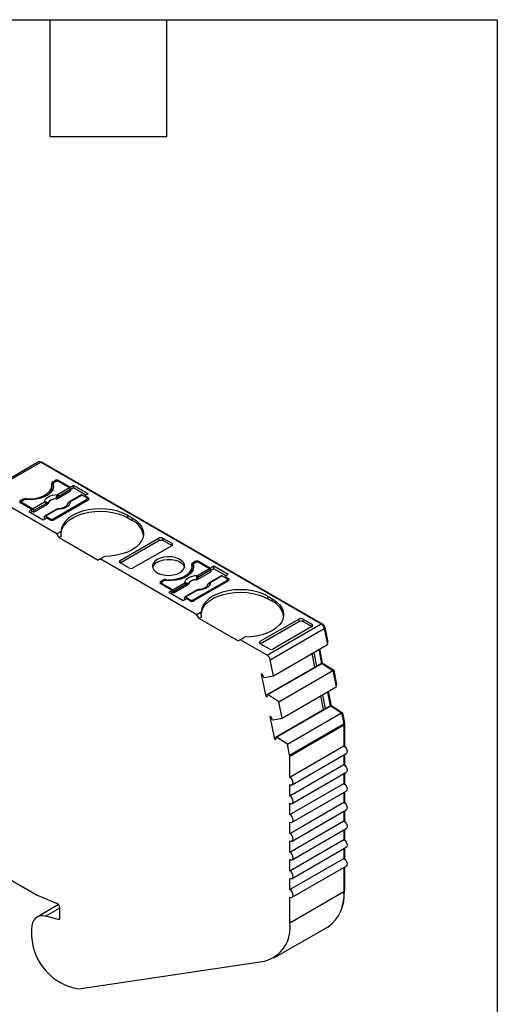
# Model space of a CAD drawing. Header units: millimetres. Extents: x 6 to 273, y 6 to 210.
# Tile 6 of 6: x 242 to 273, y 145 to 210. Entities that reach past the tile are written whole.
import ezdxf

# ---------------------------------------------------------------- set-up
doc = ezdxf.new("R2010")
doc.units = ezdxf.units.MM
doc.linetypes.add('SLD-Solid', pattern=[0])
doc.layers.add('TEXT', color=140, linetype='SLD-Solid', lineweight=25)

msp = doc.modelspace()

# ---------------------------------------------------------------- linework, layer by layer
for p, q in [((243.093, 180.67), (239.558, 178.629)), ((239.708, 178.614), (243.243, 180.655)), ((243.243, 180.655), (261.546, 170.089)), ((243.314, 180.614), (243.349, 180.635)), ((243.349, 180.635), (261.652, 170.069)), ((244.002, 179.36), (244.144, 179.441)), ((244.144, 179.441), (244.144, 179.339)), ((244.426, 179.441), (245.169, 179.013)), ((244.426, 179.38), (244.426, 179.441)), ((243.964, 178.962), (243.964, 179.125)), ((244.002, 179.196), (244.002, 179.36)), ((244.002, 179.196), (244.05, 179.224)), ((244.05, 179.237), (244.05, 179.074)), ((244.052, 179.221), (244.052, 179.058)), ((244.061, 179.013), (244.052, 179.058)), ((244.214, 179.38), (244.108, 179.319)), ((244.316, 178.282), (245.181, 178.781)), ((244.317, 178.535), (245.104, 178.989)), ((245.175, 178.874), (244.387, 178.419)), ((244.426, 179.38), (245.104, 178.989)), ((245.381, 179.135), (245.169, 179.013)), ((245.169, 179.013), (245.169, 178.903)), ((245.175, 178.874), (245.181, 178.781)), ((245.381, 178.972), (245.176, 178.854)), ((246.329, 178.588), (245.381, 179.135)), ((245.381, 178.972), (245.381, 179.135)), ((246.187, 178.507), (245.381, 178.972)), ((244.285, 175.972), (239.708, 178.614)), ((241.916, 178.156), (242.058, 178.237)), ((241.916, 177.992), (241.916, 178.156)), ((242.128, 178.176), (242.022, 178.115)), ((242.058, 178.237), (242.058, 178.135)), ((242.23, 178.208), (242.23, 178.27)), ((244.038, 176.951), (246.23, 178.217)), ((246.336, 178.176), (244.108, 176.89)), ((245.891, 178.511), (245.104, 178.057)), ((245.941, 178.506), (245.154, 178.052)), ((245.941, 178.506), (246.23, 178.339)), ((246.329, 178.588), (246.116, 178.466)), ((246.116, 178.466), (246.336, 178.339)), ((246.116, 178.466), (246.116, 178.405)), ((246.23, 178.115), (246.23, 178.217)), ((246.274, 178.14), (246.274, 178.278)), ((246.336, 178.176), (246.274, 178.212)), ((246.336, 178.176), (246.336, 178.339)), ((241.916, 177.992), (241.978, 178.028)), ((242.659, 177.564), (241.916, 177.992)), ((241.978, 178.054), (241.978, 177.956)), ((242.7, 177.601), (242.022, 177.992)), ((242.022, 177.992), (242.022, 177.931)), ((242.659, 177.564), (242.447, 177.441)), ((242.659, 177.4), (242.659, 177.564)), ((242.7, 177.601), (243.487, 178.056)), ((243.558, 177.94), (242.77, 177.486)), ((242.777, 177.393), (242.77, 177.486)), ((242.777, 177.393), (243.642, 177.893)), ((244.274, 177.578), (243.487, 177.123)), ((244.324, 177.573), (243.537, 177.118)), ((242.447, 177.441), (243.394, 176.894)), ((242.588, 177.36), (242.659, 177.4)), ((242.777, 177.393), (242.659, 177.462)), ((243.394, 176.894), (243.606, 177.017)), ((243.466, 177.084), (243.46, 176.999)), ((243.518, 176.966), (243.46, 176.999)), ((243.825, 176.951), (243.537, 177.118)), ((243.825, 176.89), (243.606, 177.017)), ((243.825, 176.89), (243.825, 176.951)), ((244.038, 176.951), (244.038, 176.864)), ((248.917, 177.176), (249.199, 177.013)), ((248.917, 177.013), (248.917, 177.176)), ((248.917, 177.013), (249.199, 176.849)), ((249.199, 176.849), (249.199, 177.013)), ((244.563, 176.132), (244.285, 175.972)), ((244.426, 175.727), (244.285, 175.972)), ((244.578, 175.814), (244.426, 175.727)), ((244.426, 175.727), (246.972, 174.257)), ((248.422, 174.237), (250.931, 175.686)), ((250.931, 175.686), (250.944, 175.53)), ((251.215, 175.686), (251.786, 175.356)), ((251.227, 175.53), (251.215, 175.686)), ((248.422, 174.074), (250.944, 175.53)), ((251.786, 175.192), (249.277, 173.744)), ((251.227, 175.53), (251.799, 175.2)), ((251.786, 175.356), (251.799, 175.2)), ((247.113, 174.339), (246.972, 174.257)), ((247.113, 174.339), (247.392, 174.5)), ((253.435, 170.69), (247.113, 174.339)), ((248.41, 174.067), (248.422, 174.237)), ((248.993, 173.744), (248.422, 174.074)), ((253.114, 173.68), (253.114, 173.843)), ((253.152, 174.078), (253.294, 174.159)), ((253.152, 173.914), (253.152, 174.078)), ((253.152, 173.914), (253.2, 173.942)), ((253.2, 173.955), (253.2, 173.792)), ((253.202, 173.939), (253.202, 173.776)), ((253.211, 173.731), (253.202, 173.776)), ((253.364, 174.098), (253.258, 174.037)), ((253.294, 174.159), (253.294, 174.057)), ((253.467, 173.252), (254.254, 173.707)), ((253.576, 174.159), (254.319, 173.731)), ((253.576, 174.098), (253.576, 174.159)), ((253.576, 174.098), (254.254, 173.707)), ((254.531, 173.853), (254.319, 173.731)), ((254.319, 173.731), (254.319, 173.621)), ((254.531, 173.69), (254.326, 173.572)), ((255.479, 173.306), (254.531, 173.853)), ((254.531, 173.69), (254.531, 173.853)), ((255.337, 173.225), (254.531, 173.69)), ((251.38, 172.925), (251.38, 172.988)), ((253.466, 173), (254.331, 173.499)), ((254.325, 173.592), (253.537, 173.137)), ((255.041, 173.229), (254.254, 172.774)), ((255.091, 173.224), (254.304, 172.769)), ((254.325, 173.592), (254.331, 173.499)), ((255.091, 173.224), (255.38, 173.057)), ((255.479, 173.306), (255.266, 173.184)), ((255.266, 173.184), (255.486, 173.057)), ((255.266, 173.184), (255.266, 173.122)), ((255.423, 172.858), (255.423, 172.996)), ((255.486, 172.894), (255.486, 173.057)), ((251.066, 172.873), (251.208, 172.955)), ((251.066, 172.71), (251.066, 172.873)), ((251.066, 172.71), (251.128, 172.746)), ((251.809, 172.282), (251.066, 172.71)), ((251.128, 172.771), (251.128, 172.674)), ((251.278, 172.894), (251.172, 172.833)), ((251.85, 172.319), (251.172, 172.71)), ((251.172, 172.71), (251.172, 172.649)), ((251.208, 172.955), (251.208, 172.853)), ((251.85, 172.319), (252.637, 172.773)), ((252.708, 172.658), (251.92, 172.204)), ((251.927, 172.111), (252.792, 172.611)), ((253.188, 171.669), (255.38, 172.935)), ((255.486, 172.894), (253.258, 171.608)), ((255.38, 172.833), (255.38, 172.935)), ((255.486, 172.894), (255.423, 172.93)), ((251.809, 172.282), (251.597, 172.159)), ((251.597, 172.159), (252.544, 171.612)), ((251.738, 172.077), (251.809, 172.118)), ((251.809, 172.118), (251.809, 172.282)), ((251.927, 172.111), (251.809, 172.18)), ((251.927, 172.111), (251.92, 172.204)), ((252.544, 171.612), (252.756, 171.735)), ((252.616, 171.802), (252.609, 171.717)), ((252.668, 171.684), (252.609, 171.717)), ((253.424, 172.295), (252.637, 171.841)), ((253.474, 172.29), (252.687, 171.836)), ((252.975, 171.669), (252.687, 171.836)), ((252.975, 171.608), (252.756, 171.735)), ((258.067, 171.894), (258.349, 171.731)), ((258.067, 171.73), (258.067, 171.894)), ((258.067, 171.73), (258.349, 171.567)), ((258.349, 171.567), (258.349, 171.731)), ((252.975, 171.608), (252.975, 171.669)), ((253.188, 171.669), (253.188, 171.582)), ((253.713, 170.85), (253.435, 170.69)), ((253.576, 170.445), (253.435, 170.69)), ((253.728, 170.532), (253.576, 170.445)), ((253.576, 170.445), (256.122, 168.975)), ((257.572, 168.955), (260.081, 170.404)), ((257.572, 168.791), (260.094, 170.247)), ((258.011, 168.048), (261.546, 170.089)), ((258.216, 167.748), (261.751, 169.789)), ((260.936, 169.91), (258.427, 168.462)), ((260.081, 170.404), (260.094, 170.247)), ((260.365, 170.404), (260.936, 170.074)), ((260.377, 170.248), (260.365, 170.404)), ((260.377, 170.248), (260.949, 169.918)), ((260.936, 170.074), (260.949, 169.918)), ((261.608, 170.043), (261.652, 170.069)), ((261.738, 169.839), (261.789, 169.869)), ((261.751, 169.789), (261.964, 168.747)), ((261.789, 169.869), (261.989, 168.89)), ((256.263, 169.057), (256.542, 169.218)), ((256.263, 169.057), (256.122, 168.975)), ((258.011, 168.048), (256.263, 169.057)), ((257.56, 168.785), (257.572, 168.955)), ((258.143, 168.461), (257.572, 168.791)), ((258.429, 166.706), (261.964, 168.747)), ((261.941, 168.862), (261.989, 168.89)), ((261.132, 167.272), (260.95, 168.161)), ((261.066, 168.228), (261.248, 167.339)), ((261.384, 168.412), (261.566, 167.522)), ((261.432, 168.44), (261.622, 167.513)), ((258.03, 165.481), (261.248, 167.339)), ((258.071, 165.47), (261.607, 167.511)), ((258.429, 166.706), (258.216, 167.748)), ((261.248, 167.339), (261.566, 167.522)), ((261.566, 167.522), (261.607, 167.511)), ((261.607, 167.511), (262.312, 167.047)), ((261.613, 167.507), (261.622, 167.513)), ((261.622, 167.513), (261.72, 167.486)), ((261.68, 167.463), (261.72, 167.486)), ((261.72, 167.486), (262.363, 167.063)), ((257.713, 166.792), (257.628, 166.814)), ((257.628, 166.814), (257.93, 165.339)), ((257.802, 166.599), (257.843, 166.588)), ((257.843, 166.588), (258.429, 166.706)), ((258.777, 165.006), (262.312, 167.047)), ((262.312, 167.047), (262.532, 165.975)), ((262.315, 167.035), (262.363, 167.063)), ((262.363, 167.063), (262.556, 166.118)), ((258.996, 163.934), (262.532, 165.975)), ((262.508, 166.09), (262.556, 166.118)), ((257.93, 165.339), (258.031, 165.397)), ((257.93, 165.339), (258.014, 165.317)), ((258.071, 165.47), (258.03, 165.481)), ((258.777, 165.006), (258.071, 165.47)), ((261.699, 164.5), (261.517, 165.389)), ((261.633, 165.456), (261.815, 164.567)), ((261.951, 165.64), (262.133, 164.75)), ((261.999, 165.668), (262.189, 164.74)), ((258.639, 162.698), (262.174, 164.739)), ((258.996, 163.934), (258.777, 165.006)), ((261.815, 164.567), (262.133, 164.75)), ((262.133, 164.75), (262.174, 164.739)), ((262.174, 164.739), (262.878, 164.276)), ((262.18, 164.735), (262.189, 164.74)), ((262.189, 164.74), (262.287, 164.714)), ((262.247, 164.691), (262.287, 164.714)), ((262.287, 164.714), (262.929, 164.292)), ((258.28, 164.02), (258.196, 164.042)), ((258.196, 164.042), (258.498, 162.567)), ((258.598, 162.709), (261.815, 164.567)), ((259.343, 162.235), (262.878, 164.276)), ((262.878, 164.276), (263.025, 163.56)), ((262.881, 164.264), (262.929, 164.292)), ((262.929, 164.292), (263.063, 163.639)), ((258.369, 163.827), (258.41, 163.816)), ((258.41, 163.816), (258.996, 163.934)), ((259.489, 161.519), (263.025, 163.56)), ((259.496, 161.451), (263.032, 163.492)), ((263.014, 163.611), (263.063, 163.639)), ((263.023, 163.568), (263.067, 163.594)), ((263.032, 163.492), (263.032, 162.128)), ((263.067, 163.594), (263.067, 162.104)), ((258.639, 162.698), (258.598, 162.709)), ((259.343, 162.235), (258.639, 162.698)), ((258.498, 162.567), (258.598, 162.625)), ((258.498, 162.567), (258.582, 162.544)), ((259.489, 161.519), (259.343, 162.235)), ((259.496, 160.086), (263.032, 162.128)), ((259.496, 160.086), (259.496, 161.451)), ((259.646, 159.582), (263.182, 161.623)), ((263.032, 161.536), (263.032, 160.903)), ((263.067, 161.557), (263.067, 160.879)), ((259.496, 158.862), (263.032, 160.903)), ((259.646, 158.357), (263.182, 160.398)), ((263.032, 160.311), (263.032, 159.678)), ((263.067, 160.332), (263.067, 159.654)), ((259.496, 157.637), (263.032, 159.678)), ((259.496, 158.862), (259.496, 159.597)), ((259.646, 157.132), (263.182, 159.173)), ((263.032, 159.087), (263.032, 158.453)), ((263.067, 159.107), (263.067, 158.429)), ((259.496, 156.412), (263.032, 158.453)), ((259.496, 157.637), (259.496, 158.372)), ((233.151, 158.058), (242.997, 152.374)), ((259.646, 155.907), (263.182, 157.948)), ((263.032, 157.862), (263.032, 157.228)), ((263.067, 157.882), (263.067, 157.204)), ((259.496, 155.187), (263.032, 157.228)), ((259.496, 156.412), (259.496, 157.147)), ((259.646, 154.682), (263.182, 156.723)), ((263.032, 156.637), (263.032, 156.003)), ((263.067, 156.657), (263.067, 155.98)), ((259.496, 153.962), (263.032, 156.003)), ((259.496, 155.187), (259.496, 155.922)), ((259.646, 153.458), (263.182, 155.499)), ((263.032, 155.412), (263.032, 154.779)), ((263.067, 155.432), (263.067, 154.755)), ((259.496, 152.738), (263.032, 154.779)), ((259.496, 153.962), (259.496, 154.697)), ((259.646, 152.233), (263.182, 154.274)), ((263.032, 154.187), (263.032, 152.606)), ((263.067, 154.208), (263.067, 152.708)), ((259.496, 152.738), (259.496, 153.473)), ((259.496, 150.565), (263.032, 152.606)), ((263.032, 152.688), (263.067, 152.708)), ((244.398, 151.761), (242.99, 150.948)), ((243.102, 152.323), (244.303, 151.838)), ((259.496, 150.565), (259.496, 152.248)), ((243.546, 150.998), (244.465, 151.528)), ((244.465, 151.582), (244.465, 150.877)), ((244.36, 150.779), (243.546, 150.998)), ((244.36, 150.779), (244.46, 150.837)), ((242.627, 150.145), (242.627, 149.9)), ((258.461, 148.276), (261.996, 150.317)), ((245.718, 146.263), (257.842, 148.063))]:
    msp.add_line(p, q)
at = {"flags": 128}
for points in [[(242.23, 178.27), (242.543, 178.26), (242.853, 178.289), (243.145, 178.354), (243.408, 178.452), (243.63, 178.58), (243.801, 178.732), (243.913, 178.901), (243.962, 179.079), (243.946, 179.26)], [(244.052, 179.221), (244.064, 179.037), (244.011, 178.856), (243.895, 178.684), (243.72, 178.53), (243.495, 178.4), (243.228, 178.299), (242.931, 178.232), (242.617, 178.202), (242.298, 178.209)], [(244.05, 179.074), (244.05, 179.071), (244.052, 179.058)], [(243.487, 178.056), (243.504, 178.149), (243.551, 178.239), (243.628, 178.321), (243.731, 178.394), (243.857, 178.453), (244, 178.498), (244.155, 178.525), (244.317, 178.535)], [(244.21, 178.25), (244.21, 178.258), (244.209, 178.265)], [(244.313, 178.347), (244.315, 178.31), (244.316, 178.282)], [(243.642, 177.893), (243.639, 177.928), (243.636, 177.956)], [(243.696, 177.969), (243.697, 177.96), (243.698, 177.954)], [(245.154, 178.052), (245.137, 177.958), (245.09, 177.869), (245.013, 177.786), (244.91, 177.713), (244.784, 177.654), (244.641, 177.61), (244.485, 177.582), (244.324, 177.573)], [(248.917, 177.176), (248.612, 177.326), (248.271, 177.447), (247.901, 177.535), (247.511, 177.589), (247.112, 177.607), (246.713, 177.589), (246.324, 177.535), (245.954, 177.446), (245.612, 177.325), (245.308, 177.175), (245.049, 176.999), (244.84, 176.802), (244.687, 176.588), (244.594, 176.363), (244.563, 176.132)], [(244.997, 177.956), (244.996, 177.957), (244.995, 177.959), (244.995, 177.96), (244.996, 177.96), (244.998, 177.96), (245.001, 177.958)], [(243.537, 177.118), (243.524, 177.124), (243.511, 177.127), (243.499, 177.127), (243.489, 177.124), (243.48, 177.118), (243.473, 177.109), (243.469, 177.098), (243.466, 177.084)], [(244.563, 175.972), (244.566, 176.041), (244.615, 176.265), (244.722, 176.483), (244.886, 176.689), (245.103, 176.877), (245.368, 177.045), (245.673, 177.187), (246.013, 177.3), (246.379, 177.381), (246.762, 177.43), (247.153, 177.444), (247.544, 177.423), (247.924, 177.367), (248.285, 177.279), (248.619, 177.16), (248.917, 177.013)], [(249.199, 177.013), (249.459, 176.837), (249.669, 176.64), (249.822, 176.426), (249.915, 176.201), (249.946, 175.971), (249.915, 175.74), (249.821, 175.516), (249.667, 175.302), (249.458, 175.105), (249.197, 174.93), (248.893, 174.78), (248.551, 174.659), (248.181, 174.571), (247.791, 174.517), (247.392, 174.5)], [(250.836, 174.292), (250.68, 174.177), (250.576, 174.044), (250.531, 173.9), (250.546, 173.754), (250.621, 173.615), (250.752, 173.49), (250.931, 173.386), (251.148, 173.311), (251.39, 173.267), (251.642, 173.258), (251.891, 173.285), (252.122, 173.345), (252.321, 173.435), (252.477, 173.55), (252.581, 173.683), (252.627, 173.827), (252.612, 173.973), (252.536, 174.112), (252.405, 174.237), (252.226, 174.341), (252.01, 174.416), (251.768, 174.46), (251.515, 174.468), (251.266, 174.442), (251.036, 174.382), (250.836, 174.292)], [(250.836, 174.129), (251.036, 174.219), (251.266, 174.279), (251.515, 174.305), (251.768, 174.296), (252.01, 174.253), (252.226, 174.177), (252.405, 174.074), (252.536, 173.949), (252.612, 173.809), (252.619, 173.782)], [(251.38, 172.988), (251.693, 172.978), (252.003, 173.007), (252.295, 173.071), (252.558, 173.17), (252.78, 173.298), (252.951, 173.45), (253.063, 173.619), (253.112, 173.797), (253.096, 173.978)], [(253.202, 173.939), (253.214, 173.755), (253.161, 173.573), (253.045, 173.402), (252.87, 173.248), (252.645, 173.118), (252.378, 173.017), (252.081, 172.95), (251.767, 172.919), (251.448, 172.927)], [(253.2, 173.792), (253.2, 173.789), (253.202, 173.776)], [(252.637, 172.773), (252.654, 172.867), (252.701, 172.956), (252.778, 173.039), (252.881, 173.112), (253.007, 173.171), (253.15, 173.215), (253.305, 173.243), (253.467, 173.252)], [(253.36, 172.968), (253.36, 172.976), (253.359, 172.983)], [(253.463, 173.065), (253.465, 173.028), (253.466, 173)], [(252.792, 172.611), (252.789, 172.646), (252.786, 172.674)], [(252.846, 172.686), (252.847, 172.678), (252.848, 172.672)], [(254.304, 172.769), (254.287, 172.676), (254.24, 172.586), (254.163, 172.504), (254.06, 172.431), (253.934, 172.372), (253.791, 172.327), (253.635, 172.3), (253.474, 172.29)], [(254.147, 172.674), (254.146, 172.675), (254.145, 172.676), (254.145, 172.678), (254.146, 172.678), (254.148, 172.677), (254.151, 172.676)], [(252.687, 171.836), (252.674, 171.842), (252.661, 171.845), (252.649, 171.845), (252.639, 171.842), (252.63, 171.836), (252.623, 171.827), (252.619, 171.816), (252.616, 171.802)], [(258.067, 171.894), (257.762, 172.044), (257.421, 172.165), (257.051, 172.253), (256.661, 172.307), (256.262, 172.325), (255.863, 172.307), (255.473, 172.253), (255.104, 172.164), (254.762, 172.043), (254.458, 171.893), (254.199, 171.717), (253.99, 171.519), (253.837, 171.306), (253.744, 171.081), (253.713, 170.85)], [(253.713, 170.69), (253.716, 170.758), (253.765, 170.983), (253.872, 171.201), (254.036, 171.407), (254.253, 171.595), (254.517, 171.762), (254.823, 171.904), (255.163, 172.017), (255.529, 172.099), (255.912, 172.148), (256.303, 172.161), (256.694, 172.141), (257.074, 172.085), (257.435, 171.997), (257.769, 171.878), (258.067, 171.73)], [(258.349, 171.731), (258.609, 171.555), (258.819, 171.358), (258.972, 171.144), (259.065, 170.919), (259.096, 170.689), (259.065, 170.458), (258.971, 170.234), (258.817, 170.02), (258.608, 169.823), (258.347, 169.647), (258.043, 169.498), (257.701, 169.377), (257.331, 169.289), (256.941, 169.235), (256.542, 169.218)], [(263.032, 162.128), (263.113, 162.062), (263.182, 161.969), (263.228, 161.863), (263.244, 161.76), (263.228, 161.676), (263.182, 161.623), (263.182, 161.623)], [(263.032, 160.903), (263.113, 160.837), (263.182, 160.744), (263.228, 160.638), (263.244, 160.535), (263.228, 160.451), (263.182, 160.398), (263.182, 160.398)], [(259.496, 159.597), (259.578, 159.568), (259.646, 159.582), (259.692, 159.635), (259.709, 159.719), (259.692, 159.822), (259.646, 159.928), (259.578, 160.021), (259.496, 160.086)], [(263.032, 159.678), (263.113, 159.612), (263.182, 159.52), (263.228, 159.414), (263.244, 159.31), (263.228, 159.226), (263.182, 159.173), (263.182, 159.173)], [(259.496, 158.372), (259.578, 158.344), (259.646, 158.357), (259.692, 158.41), (259.709, 158.494), (259.692, 158.597), (259.646, 158.703), (259.578, 158.796), (259.496, 158.862)], [(263.032, 158.453), (263.113, 158.388), (263.182, 158.295), (263.228, 158.189), (263.244, 158.086), (263.228, 158.001), (263.182, 157.948), (263.182, 157.948)], [(259.496, 157.147), (259.578, 157.119), (259.646, 157.132), (259.692, 157.185), (259.709, 157.269), (259.692, 157.373), (259.646, 157.479), (259.578, 157.571), (259.496, 157.637)], [(263.032, 157.228), (263.113, 157.163), (263.182, 157.07), (263.228, 156.964), (263.244, 156.861), (263.228, 156.776), (263.182, 156.723), (263.182, 156.723)], [(259.496, 155.922), (259.578, 155.894), (259.646, 155.907), (259.692, 155.96), (259.709, 156.045), (259.692, 156.148), (259.646, 156.254), (259.578, 156.347), (259.496, 156.412)], [(263.032, 156.003), (263.113, 155.938), (263.182, 155.845), (263.228, 155.739), (263.244, 155.636), (263.228, 155.552), (263.182, 155.499), (263.182, 155.499)], [(259.496, 154.697), (259.578, 154.669), (259.646, 154.682), (259.692, 154.735), (259.709, 154.82), (259.692, 154.923), (259.646, 155.029), (259.578, 155.122), (259.496, 155.187)], [(263.032, 154.779), (263.113, 154.713), (263.182, 154.62), (263.228, 154.514), (263.244, 154.411), (263.228, 154.327), (263.182, 154.274), (263.182, 154.274)], [(259.496, 153.473), (259.578, 153.444), (259.646, 153.458), (259.692, 153.511), (259.709, 153.595), (259.692, 153.698), (259.646, 153.804), (259.578, 153.897), (259.496, 153.962)], [(259.496, 152.248), (259.578, 152.219), (259.646, 152.233), (259.692, 152.286), (259.709, 152.37), (259.692, 152.473), (259.646, 152.579), (259.578, 152.672), (259.496, 152.738)], [(243.546, 150.998), (243.355, 151.029), (243.178, 151.017), (243.019, 150.964), (242.883, 150.869), (242.773, 150.735), (242.692, 150.567), (242.643, 150.369), (242.627, 150.145)], [(244.465, 150.877), (244.463, 150.851), (244.458, 150.828), (244.448, 150.809), (244.436, 150.794), (244.42, 150.783), (244.402, 150.777), (244.382, 150.776), (244.36, 150.779)]]:
    msp.add_lwpolyline(points, dxfattribs=at)
for centre, radius, start, end in [((243.156, 180.536), 0.148, 53.77491, 114.91465), ((243.289, 180.55), 0.104, 54.94802, 109.00604), ((244.285, 179.169), 0.307, 62.60967, 117.39033), ((243.409, 178.969), 0.555, 325.37128, 359.26032), ((244.037, 179.275), 0.0919, 112.11427, 189.09381), ((244.071, 179.072), 0.142, 119.04503, 139.60201), ((244.143, 179.233), 0.0925, 112.32046, 187.67416), ((244.32, 179.176), 0.231, 62.60967, 117.39033), ((245.02, 178.858), 0.155, 5.689, 57.19913), ((241.947, 178.074), 0.0873, 110.78342, 249.21658), ((242.197, 177.971), 0.301, 83.66933, 117.59762), ((242.268, 177.91), 0.3, 84.14931, 117.63517), ((244.198, 177.692), 0.573, 88.8448, 151.14983), ((244.198, 177.679), 0.571, 88.81364, 151.18098), ((243.991, 177.964), 0.5, 49.88215, 58.74261), ((244.233, 178.404), 0.155, 5.689, 57.19913), ((245.912, 178.466), 0.0498, 54.01818, 114.67136), ((246.206, 178.278), 0.0655, 290.78342, 69.21658), ((246.305, 178.258), 0.0873, 290.7833, 69.2167), ((242.046, 178.054), 0.0655, 110.78342, 249.21658), ((242.616, 177.471), 0.155, 5.689, 57.19913), ((243.403, 177.925), 0.155, 5.689, 57.19913), ((243.528, 178.003), 0.118, 336.66803, 18.17484), ((244.295, 177.534), 0.0484, 53.10271, 115.58682), ((245.124, 178.011), 0.0497, 54.01601, 114.69586), ((243.931, 177.156), 0.231, 242.60967, 297.39033), ((243.967, 177.163), 0.307, 242.60933, 297.39067), ((248.655, 175.66), 1.308, 10.1225, 65.3931), ((251.084, 173.615), 0.571, 115.72217, 162.96625), ((252.559, 173.687), 0.555, 325.37128, 359.26032), ((253.187, 173.992), 0.0919, 112.11427, 189.09381), ((253.221, 173.79), 0.142, 119.04503, 139.60201), ((253.293, 173.951), 0.0925, 112.32046, 187.67416), ((253.435, 173.886), 0.307, 62.60967, 117.39033), ((253.47, 173.893), 0.231, 62.60967, 117.39033), ((254.17, 173.576), 0.155, 5.689, 57.19913), ((251.347, 172.689), 0.301, 83.66933, 117.59762), ((253.348, 172.41), 0.573, 88.8448, 151.14983), ((253.141, 172.682), 0.5, 49.88215, 58.74261), ((253.383, 173.122), 0.155, 5.689, 57.19913), ((255.062, 173.184), 0.0498, 54.01818, 114.67136), ((255.356, 172.996), 0.0655, 290.78342, 69.21658), ((255.455, 172.976), 0.0873, 290.7833, 69.2167), ((251.097, 172.792), 0.0873, 110.78342, 249.21658), ((251.196, 172.771), 0.0655, 110.78342, 249.21658), ((251.417, 172.628), 0.3, 84.14931, 117.63517), ((252.553, 172.643), 0.155, 5.689, 57.19913), ((252.678, 172.721), 0.118, 336.66803, 18.17484), ((253.348, 172.396), 0.571, 88.81364, 151.18098), ((254.274, 172.729), 0.0497, 54.01601, 114.69586), ((251.766, 172.188), 0.155, 5.689, 57.19913), ((253.445, 172.252), 0.0484, 53.10271, 115.58682), ((253.081, 171.874), 0.231, 242.60967, 297.39033), ((253.117, 171.881), 0.307, 242.60933, 297.39067), ((257.805, 170.378), 1.308, 10.1225, 65.3931), ((261.291, 169.694), 0.47, 11.62788, 57.0661), ((261.482, 169.806), 0.313, 11.62788, 57.0661), ((257.755, 167.653), 0.47, 11.62788, 57.0661), ((257.003, 166.347), 0.837, 17.47941, 32.05755), ((257.634, 165.436), 0.399, 342.53288, 6.51389), ((257.57, 163.575), 0.837, 17.47941, 32.05755), ((262.693, 163.49), 0.339, 0.3464, 11.86557), ((262.842, 163.593), 0.226, 0.34659, 11.86556), ((258.202, 162.664), 0.399, 342.53288, 6.51389), ((259.158, 161.449), 0.339, 0.3464, 11.86557), ((260.589, 152.332), 2.458, 304.91678, 6.3954), ((259.501, 152.657), 3.566, 342.27549, 0.81649), ((243.419, 153.1), 0.839, 239.84979, 247.82784), ((244.167, 151.572), 0.299, 2.03164, 62.89674), ((257.271, 150.239), 2.249, 284.71239, 8.34343), ((244.454, 149.903), 1.827, 180.10726, 186.5483), ((246.258, 149.845), 3.622, 182.36731, 261.43138)]:
    msp.add_arc(centre, radius, start, end)
for points in [[(244.25, 178.392), (244.239, 178.346), (244.225, 178.302), (244.209, 178.265)], [(244.317, 178.535), (244.29, 178.504), (244.266, 178.455), (244.25, 178.392)], [(244.387, 178.419), (244.36, 178.404), (244.333, 178.379), (244.313, 178.347)], [(243.636, 177.956), (243.613, 177.964), (243.585, 177.956), (243.558, 177.94)], [(243.636, 177.956), (243.668, 177.96), (243.688, 177.964), (243.696, 177.969)], [(244.578, 175.814), (244.569, 175.923), (244.564, 176.029), (244.563, 176.132)], [(253.4, 173.11), (253.389, 173.064), (253.375, 173.02), (253.359, 172.983)], [(253.467, 173.252), (253.44, 173.222), (253.416, 173.173), (253.4, 173.11)], [(253.537, 173.137), (253.51, 173.121), (253.483, 173.097), (253.463, 173.065)], [(252.786, 172.674), (252.763, 172.681), (252.735, 172.674), (252.708, 172.658)], [(252.786, 172.674), (252.818, 172.678), (252.838, 172.682), (252.846, 172.686)], [(253.728, 170.532), (253.718, 170.64), (253.714, 170.747), (253.713, 170.85)]]:
    msp.add_open_spline(points, degree=3)
for points, knots in [([(244.313, 178.347), (244.301, 178.335), (244.271, 178.304), (244.233, 178.28), (244.209, 178.265)], [0, 0, 0, 0, 0.389276, 1, 1, 1, 1]), ([(244.21, 178.25), (244.216, 178.25), (244.223, 178.251), (244.229, 178.252), (244.235, 178.253), (244.241, 178.254), (244.247, 178.256), (244.253, 178.257), (244.259, 178.259), (244.265, 178.26), (244.268, 178.261), (244.271, 178.262), (244.274, 178.263), (244.279, 178.265), (244.285, 178.267), (244.29, 178.269), (244.293, 178.27), (244.295, 178.271), (244.298, 178.272), (244.304, 178.275), (244.31, 178.278), (244.316, 178.282)], [0, 0, 0, 0, 0.0000193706, 0.0000193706, 0.0000193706, 0.0000387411, 0.0000387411, 0.0000387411, 0.0000581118, 0.0000581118, 0.0000581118, 0.0000677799, 0.0000677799, 0.0000677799, 0.0000871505, 0.0000871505, 0.0000871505, 0.0000968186, 0.0000968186, 0.0000968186, 0.0001214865, 0.0001214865, 0.0001214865, 0.0001214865]), ([(243.487, 178.056), (243.501, 178.059), (243.529, 178.065), (243.57, 178.065), (243.608, 178.057), (243.63, 178.045), (243.64, 178.04)], [0, 0, 0, 0, 0.251221, 0.500849, 0.763425, 1, 1, 1, 1]), ([(243.64, 178.04), (243.648, 178.034), (243.665, 178.022), (243.685, 177.998), (243.692, 177.979), (243.696, 177.969)], [0, 0, 0, 0, 0.265902, 0.599333, 1, 1, 1, 1]), ([(243.642, 177.893), (243.647, 177.895), (243.651, 177.898), (243.655, 177.901), (243.659, 177.904), (243.663, 177.907), (243.667, 177.91), (243.67, 177.913), (243.674, 177.916), (243.677, 177.92), (243.678, 177.921), (243.68, 177.923), (243.681, 177.925), (243.684, 177.928), (243.687, 177.931), (243.689, 177.935), (243.69, 177.937), (243.691, 177.938), (243.692, 177.94), (243.694, 177.945), (243.696, 177.949), (243.698, 177.954)], [0, 0, 0, 0, 0.0000193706, 0.0000193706, 0.0000193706, 0.0000387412, 0.0000387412, 0.0000387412, 0.0000581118, 0.0000581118, 0.0000581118, 0.0000677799, 0.0000677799, 0.0000677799, 0.0000871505, 0.0000871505, 0.0000871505, 0.0000968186, 0.0000968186, 0.0000968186, 0.0001214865, 0.0001214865, 0.0001214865, 0.0001214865]), ([(244.377, 177.611), (244.36, 177.609), (244.327, 177.605), (244.291, 177.586), (244.274, 177.577)], [0, 0, 0, 0, 0.512278, 1, 1, 1, 1]), ([(244.324, 177.573), (244.337, 177.587), (244.357, 177.607), (244.372, 177.609), (244.377, 177.61)], [0, 0, 0, 0, 0.682117, 1, 1, 1, 1]), ([(244.377, 177.61), (244.378, 177.61), (244.383, 177.612), (244.387, 177.609), (244.391, 177.606)], [0, 0, 0, 0, 0.17328, 1, 1, 1, 1]), ([(244.948, 177.866), (244.944, 177.853), (244.935, 177.827), (244.876, 177.762), (244.769, 177.696), (244.62, 177.643), (244.484, 177.616), (244.401, 177.613), (244.378, 177.612)], [0, 0, 0, 0, 0.164111, 0.344717, 0.537733, 0.730731, 0.926871, 1, 1, 1, 1]), ([(245.001, 177.958), (244.993, 177.949), (244.976, 177.929), (244.955, 177.889), (244.948, 177.858), (244.945, 177.84)], [0, 0, 0, 0, 0.265902, 0.599333, 1, 1, 1, 1]), ([(245.104, 178.057), (245.082, 178.043), (245.043, 178.017), (245.01, 177.977), (244.995, 177.96)], [0, 0, 0, 0, 0.553024, 1, 1, 1, 1]), ([(245.154, 178.052), (245.14, 178.047), (245.112, 178.038), (245.071, 178.016), (245.033, 177.99), (245.011, 177.969), (245.001, 177.958)], [0, 0, 0, 0, 0.251221, 0.500849, 0.763425, 1, 1, 1, 1]), ([(251.215, 175.686), (251.181, 175.705), (251.128, 175.72), (251.018, 175.72), (250.965, 175.705), (250.931, 175.686)], [0, 0, 0, 0, 0.5, 0.5, 1, 1, 1, 1]), ([(250.944, 175.53), (250.977, 175.549), (251.03, 175.564), (251.141, 175.564), (251.194, 175.549), (251.227, 175.53)], [0, 0, 0, 0, 0.5, 0.5, 1, 1, 1, 1]), ([(251.786, 175.192), (251.819, 175.212), (251.845, 175.242), (251.845, 175.306), (251.82, 175.337), (251.786, 175.356)], [0, 0, 0, 0, 0.5, 0.5, 1, 1, 1, 1]), ([(248.422, 174.237), (248.389, 174.218), (248.363, 174.187), (248.363, 174.123), (248.388, 174.093), (248.422, 174.074)], [0, 0, 0, 0, 0.5, 0.5, 1, 1, 1, 1]), ([(248.993, 173.744), (249.027, 173.724), (249.08, 173.71), (249.19, 173.71), (249.243, 173.725), (249.277, 173.744)], [0, 0, 0, 0, 0.5, 0.5, 1, 1, 1, 1]), ([(253.463, 173.065), (253.451, 173.053), (253.421, 173.022), (253.383, 172.998), (253.359, 172.983)], [0, 0, 0, 0, 0.389276, 1, 1, 1, 1]), ([(253.36, 172.968), (253.366, 172.968), (253.373, 172.969), (253.379, 172.97), (253.385, 172.971), (253.391, 172.972), (253.397, 172.974), (253.403, 172.975), (253.409, 172.977), (253.415, 172.978), (253.418, 172.979), (253.421, 172.98), (253.423, 172.981), (253.429, 172.983), (253.435, 172.985), (253.44, 172.987), (253.442, 172.988), (253.445, 172.989), (253.448, 172.99), (253.454, 172.993), (253.46, 172.996), (253.466, 173)], [0, 0, 0, 0, 0.0000193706, 0.0000193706, 0.0000193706, 0.0000387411, 0.0000387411, 0.0000387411, 0.0000581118, 0.0000581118, 0.0000581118, 0.0000677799, 0.0000677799, 0.0000677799, 0.0000871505, 0.0000871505, 0.0000871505, 0.0000968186, 0.0000968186, 0.0000968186, 0.0001214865, 0.0001214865, 0.0001214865, 0.0001214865]), ([(252.637, 172.773), (252.651, 172.777), (252.679, 172.783), (252.72, 172.783), (252.758, 172.775), (252.78, 172.763), (252.79, 172.757)], [0, 0, 0, 0, 0.251221, 0.500849, 0.763425, 1, 1, 1, 1]), ([(252.79, 172.757), (252.797, 172.752), (252.815, 172.739), (252.835, 172.715), (252.842, 172.697), (252.846, 172.686)], [0, 0, 0, 0, 0.265902, 0.599333, 1, 1, 1, 1]), ([(252.792, 172.611), (252.797, 172.613), (252.801, 172.616), (252.805, 172.619), (252.809, 172.622), (252.813, 172.625), (252.817, 172.628), (252.82, 172.631), (252.824, 172.634), (252.827, 172.637), (252.828, 172.639), (252.83, 172.641), (252.831, 172.642), (252.834, 172.646), (252.837, 172.649), (252.839, 172.653), (252.84, 172.654), (252.841, 172.656), (252.842, 172.658), (252.844, 172.663), (252.846, 172.667), (252.848, 172.672)], [0, 0, 0, 0, 0.0000193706, 0.0000193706, 0.0000193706, 0.0000387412, 0.0000387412, 0.0000387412, 0.0000581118, 0.0000581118, 0.0000581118, 0.0000677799, 0.0000677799, 0.0000677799, 0.0000871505, 0.0000871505, 0.0000871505, 0.0000968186, 0.0000968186, 0.0000968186, 0.0001214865, 0.0001214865, 0.0001214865, 0.0001214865]), ([(254.098, 172.584), (254.094, 172.571), (254.085, 172.545), (254.025, 172.48), (253.919, 172.414), (253.77, 172.361), (253.634, 172.334), (253.551, 172.331), (253.528, 172.33)], [0, 0, 0, 0, 0.164111, 0.344717, 0.537733, 0.730731, 0.926871, 1, 1, 1, 1]), ([(254.151, 172.676), (254.143, 172.667), (254.126, 172.647), (254.105, 172.607), (254.098, 172.576), (254.095, 172.558)], [0, 0, 0, 0, 0.265902, 0.599333, 1, 1, 1, 1]), ([(254.254, 172.774), (254.232, 172.76), (254.193, 172.735), (254.16, 172.695), (254.145, 172.678)], [0, 0, 0, 0, 0.553024, 1, 1, 1, 1]), ([(254.304, 172.769), (254.29, 172.765), (254.262, 172.756), (254.221, 172.734), (254.183, 172.708), (254.161, 172.686), (254.151, 172.676)], [0, 0, 0, 0, 0.251221, 0.500849, 0.763425, 1, 1, 1, 1]), ([(253.527, 172.329), (253.51, 172.326), (253.477, 172.322), (253.441, 172.304), (253.424, 172.295)], [0, 0, 0, 0, 0.512278, 1, 1, 1, 1]), ([(253.474, 172.29), (253.487, 172.304), (253.507, 172.325), (253.522, 172.327), (253.527, 172.328)], [0, 0, 0, 0, 0.682117, 1, 1, 1, 1]), ([(253.527, 172.328), (253.528, 172.328), (253.533, 172.33), (253.537, 172.327), (253.541, 172.324)], [0, 0, 0, 0, 0.17328, 1, 1, 1, 1]), ([(260.365, 170.404), (260.331, 170.423), (260.278, 170.438), (260.168, 170.438), (260.115, 170.423), (260.081, 170.404)], [0, 0, 0, 0, 0.5, 0.5, 1, 1, 1, 1]), ([(260.094, 170.247), (260.127, 170.267), (260.18, 170.281), (260.291, 170.281), (260.344, 170.267), (260.377, 170.248)], [0, 0, 0, 0, 0.5, 0.5, 1, 1, 1, 1]), ([(260.936, 169.91), (260.969, 169.93), (260.995, 169.96), (260.995, 170.024), (260.97, 170.055), (260.936, 170.074)], [0, 0, 0, 0, 0.5, 0.5, 1, 1, 1, 1]), ([(257.572, 168.955), (257.539, 168.936), (257.513, 168.905), (257.513, 168.841), (257.538, 168.811), (257.572, 168.791)], [0, 0, 0, 0, 0.5, 0.5, 1, 1, 1, 1]), ([(258.143, 168.461), (258.177, 168.442), (258.23, 168.428), (258.34, 168.428), (258.393, 168.442), (258.427, 168.462)], [0, 0, 0, 0, 0.5, 0.5, 1, 1, 1, 1])]:
    msp.add_open_spline(points, degree=3, knots=knots)
at = {"layer": 'TEXT'}
for p, q in [((6.35, 209.55), (273.05, 209.55)), ((243.84, 201.93), (243.84, 209.55)), ((251.46, 201.93), (251.46, 209.55)), ((273.05, 209.55), (273.05, 6.35)), ((243.84, 201.93), (251.46, 201.93))]:
    msp.add_line(p, q, dxfattribs=at)

doc.saveas('drawing.dxf')
